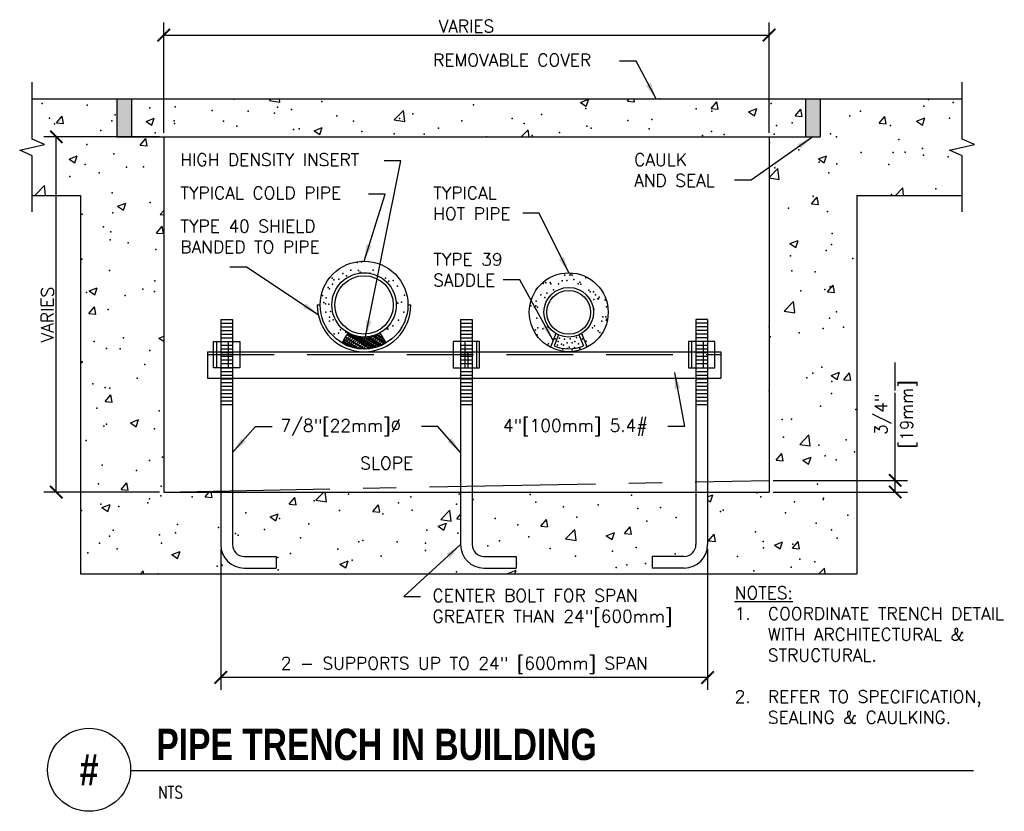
# Model space of a CAD drawing. Header units: inches. Extents: x 0.13 to 7.54, y 0.19 to 6.15.
import ezdxf
from ezdxf.enums import TextEntityAlignment as Align

# ---------------------------------------------------------------- set-up
doc = ezdxf.new("R2010")
doc.units = ezdxf.units.IN
doc.header["$MEASUREMENT"] = 0
doc.header["$PDSIZE"] = -1
doc.linetypes.add('CENTER', pattern=[2, 1.25, -0.25, 0.25, -0.25])
doc.linetypes.add('DASHED', pattern=[0.75, 0.5, -0.25])
for name, color, linetype in [('M-DETL-DIMS', 2, 'Continuous'), ('M-DETL-MEDM', 4, 'Continuous'), ('M-DETL-PATT', 8, 'Continuous'), ('M-DETL-TEXT', 2, 'Continuous'), ('M-DETL-THIN', 4, 'Continuous')]:
    doc.layers.add(name, color=color, linetype=linetype)
doc.styles.add('BOLD', font='bold.shx', dxfattribs={"width": 0.9})
doc.styles.add('romans', font='romans.shx')
doc.dimstyles.new('VA-Lead', dxfattribs={"dimtxt": 0.09375, "dimasz": 0.125, "dimexe": 0.125, "dimexo": 0.03125, "dimgap": 0.02, "dimtad": 1, "dimdec": 5, "dimzin": 0, "dimdsep": 46, "dimlunit": 4, "dimtxsty": 'romans', "dimcen": 0.125, "dimclrd": 256, "dimclre": 256, "dimclrt": 256, "dimadec": 0, "dimazin": 0, "dimtfac": 1, "dimtdec": 5, "dimtofl": 0, "dimtmove": 0, "dimatfit": 3, "dimfxl": 1, "dimfrac": 2, "dimtolj": 1, "dimtzin": 0, "dimlwd": -1, "dimlwe": -1, "dimarcsym": 0})

# ---------------------------------------------------------------- blocks, each defined once
blk = doc.blocks.new('_ArchTick')
at = {"color": 0, "linetype": 'ByBlock', "const_width": 0.15}
blk.add_lwpolyline([(-0.5, -0.5), (0.5, 0.5)], dxfattribs=at)

msp = doc.modelspace()

# ---------------------------------------------------------------- hatches: boundary and pattern name
at = {"layer": 'M-DETL-PATT'}
h = msp.add_hatch(dxfattribs=at)
h.set_pattern_fill('ANSI31', color=256, scale=0.125, style=0)
h.set_pattern_definition([(45, (-0.736267, -3.580322), (-0.011048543, 0.011048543), [])])
edge = h.paths.add_edge_path()
edge.add_line((2.5531, 3.7127), (2.5908, 3.6941))
edge.add_line((2.5908, 3.6941), (2.5551, 3.7162))
edge.add_line((2.5551, 3.7162), (2.5531, 3.7127))
edge.add_line((2.5551, 3.7162), (2.5908, 3.6941))
edge.add_line((2.5908, 3.6941), (2.6317, 3.68))
edge.add_line((2.6317, 3.68), (2.5599, 3.7245))
edge.add_line((2.5599, 3.7245), (2.5551, 3.7162))
edge.add_line((2.5599, 3.7245), (2.6317, 3.68))
edge.add_line((2.6317, 3.68), (2.6747, 3.6713))
edge.add_line((2.6747, 3.6713), (2.5675, 3.7377))
edge.add_line((2.5675, 3.7377), (2.5599, 3.7245))
edge.add_line((2.5675, 3.7377), (2.6747, 3.6713))
edge.add_line((2.6747, 3.6713), (2.719, 3.6683))
edge.add_line((2.719, 3.6683), (2.5779, 3.7557))
edge.add_line((2.5779, 3.7557), (2.5675, 3.7377))
edge.add_line((2.5779, 3.7557), (2.719, 3.6683))
edge.add_line((2.719, 3.6683), (2.7632, 3.6713))
edge.add_line((2.7632, 3.6713), (2.5909, 3.7781))
edge.add_line((2.5909, 3.7781), (2.5779, 3.7557))
edge.add_line((2.5909, 3.7781), (2.7632, 3.6713))
edge.add_line((2.7632, 3.6713), (2.7817, 3.675))
edge.add_line((2.7817, 3.675), (2.5973, 3.7893))
edge.add_line((2.5973, 3.7893), (2.5909, 3.7781))
edge.add_line((2.5973, 3.7893), (2.7817, 3.675))
edge.add_line((2.7817, 3.675), (2.7859, 3.6759))
edge.add_line((2.7859, 3.6759), (2.625, 3.7756))
edge.add_line((2.625, 3.7756), (2.5973, 3.7893))
edge.add_line((2.625, 3.7756), (2.7859, 3.6759))
edge.add_line((2.7859, 3.6759), (2.7959, 3.6779))
edge.add_line((2.7959, 3.6779), (2.6549, 3.7653))
edge.add_line((2.6549, 3.7653), (2.625, 3.7756))
edge.add_line((2.6549, 3.7653), (2.7959, 3.6779))
edge.add_line((2.7959, 3.6779), (2.8063, 3.68))
edge.add_line((2.8063, 3.68), (2.6753, 3.7612))
edge.add_line((2.6753, 3.7612), (2.6549, 3.7653))
edge.add_line((2.6753, 3.7612), (2.8063, 3.68))
edge.add_line((2.8063, 3.68), (2.8111, 3.6817))
edge.add_line((2.8111, 3.6817), (2.6865, 3.7589))
edge.add_line((2.6865, 3.7589), (2.6753, 3.7612))
edge.add_line((2.6865, 3.7589), (2.8111, 3.6817))
edge.add_line((2.8111, 3.6817), (2.8297, 3.6881))
edge.add_line((2.8297, 3.6881), (2.719, 3.7568))
edge.add_line((2.719, 3.7568), (2.6865, 3.7589))
edge.add_line((2.719, 3.7568), (2.8297, 3.6881))
edge.add_line((2.8297, 3.6881), (2.8471, 3.6941))
edge.add_line((2.8471, 3.6941), (2.7433, 3.7584))
edge.add_line((2.7433, 3.7584), (2.719, 3.7568))
edge.add_line((2.7433, 3.7584), (2.8471, 3.6941))
edge.add_line((2.8471, 3.6941), (2.8521, 3.6965))
edge.add_line((2.8521, 3.6965), (2.7514, 3.7589))
edge.add_line((2.7514, 3.7589), (2.7433, 3.7584))
edge.add_line((2.7514, 3.7589), (2.8521, 3.6965))
edge.add_line((2.8521, 3.6965), (2.8754, 3.7081))
edge.add_line((2.8754, 3.7081), (2.783, 3.7653))
edge.add_line((2.783, 3.7653), (2.7514, 3.7589))
edge.add_line((2.783, 3.7653), (2.8754, 3.7081))
edge.add_line((2.8754, 3.7081), (2.8848, 3.7127))
edge.add_line((2.8848, 3.7127), (2.7939, 3.7691))
edge.add_line((2.7939, 3.7691), (2.783, 3.7653))
edge.add_line((2.7939, 3.7691), (2.8848, 3.7127))
edge.add_line((2.8848, 3.7127), (2.8683, 3.7413))
edge.add_line((2.8683, 3.7413), (2.8129, 3.7756))
edge.add_line((2.8129, 3.7756), (2.7939, 3.7691))
edge.add_line((2.8129, 3.7756), (2.8683, 3.7413))
edge.add_line((2.8683, 3.7413), (2.8406, 3.7893))
edge.add_line((2.8406, 3.7893), (2.8129, 3.7756))

# ---------------------------------------------------------------- linework, layer by layer
at = {"layer": 'M-DETL-DIMS'}
for p, q in [((1.212, 5.2948), (1.212, 6.1239)), ((5.766, 5.2948), (5.766, 6.1239)), ((1.212, 6.0302), (5.766, 6.0302)), ((1.1807, 5.2635), (0.3097, 5.2635)), ((0.4035, 2.5905), (0.4035, 5.2635)), ((6.7151, 3.3546), (6.7151, 3.5657)), ((6.7151, 2.6785), (6.7151, 3.3367)), ((5.7972, 2.6785), (6.8088, 2.6785)), ((6.7151, 2.5905), (6.7151, 2.6785)), ((1.1807, 2.5905), (0.3097, 2.5905)), ((5.7972, 2.5905), (6.8088, 2.5905)), ((1.641, 2.1633), (1.641, 1.1008)), ((5.304, 2.1633), (5.304, 1.1008)), ((5.304, 1.1945), (1.641, 1.1945))]:
    msp.add_line(p, q, dxfattribs=at)
at = {"layer": 'M-DETL-MEDM', "linetype": 'Continuous'}
for p, q in [((0.222, 5.5495), (7.218, 5.5495)), ((0.86, 5.2635), (6.151, 5.2635)), ((1.212, 5.2635), (1.212, 2.5905)), ((5.766, 5.2635), (5.766, 2.5905)), ((0.222, 4.8235), (0.585, 4.8235)), ((0.585, 4.8235), (0.585, 1.9745)), ((6.426, 4.8235), (7.218, 4.8235)), ((6.426, 4.8235), (6.426, 1.9745)), ((1.641, 3.8885), (1.729, 3.8885)), ((1.641, 3.8885), (1.641, 3.6465)), ((1.641, 3.861), (1.729, 3.861)), ((1.729, 3.8885), (1.729, 3.6465)), ((3.445, 3.8885), (3.533, 3.8885)), ((3.445, 3.8885), (3.445, 3.6465)), ((3.445, 3.861), (3.533, 3.861)), ((3.533, 3.8885), (3.533, 3.6465)), ((5.216, 3.8885), (5.216, 3.6465)), ((5.304, 3.8885), (5.216, 3.8885)), ((5.304, 3.861), (5.216, 3.861)), ((5.304, 3.8885), (5.304, 3.6465)), ((1.641, 3.8335), (1.729, 3.8335)), ((1.641, 3.806), (1.729, 3.806)), ((1.641, 3.7785), (1.729, 3.7785)), ((3.445, 3.8335), (3.533, 3.8335)), ((3.445, 3.806), (3.533, 3.806)), ((3.445, 3.7785), (3.533, 3.7785)), ((5.304, 3.8335), (5.216, 3.8335)), ((5.304, 3.806), (5.216, 3.806)), ((5.304, 3.7785), (5.216, 3.7785)), ((1.586, 3.7235), (1.784, 3.7235)), ((1.586, 3.6465), (1.586, 3.7235)), ((1.608, 3.7235), (1.608, 3.6465)), ((1.641, 3.751), (1.729, 3.751)), ((1.696, 3.7235), (1.696, 3.6465)), ((1.784, 3.7235), (1.784, 3.6465)), ((3.39, 3.7235), (3.39, 3.6465)), ((3.588, 3.7235), (3.39, 3.7235)), ((3.445, 3.751), (3.533, 3.751)), ((3.478, 3.7235), (3.478, 3.6465)), ((3.566, 3.7235), (3.566, 3.6465)), ((3.588, 3.6465), (3.588, 3.7235)), ((5.359, 3.7235), (5.161, 3.7235)), ((5.161, 3.7235), (5.161, 3.6465)), ((5.183, 3.7235), (5.183, 3.6465)), ((5.304, 3.751), (5.216, 3.751)), ((5.271, 3.7235), (5.271, 3.6465)), ((5.359, 3.6465), (5.359, 3.7235)), ((1.542, 3.6465), (5.403, 3.6465)), ((1.542, 3.6465), (1.542, 3.4485)), ((1.586, 3.5255), (1.586, 3.6465)), ((1.608, 3.6465), (1.608, 3.5255)), ((1.641, 3.696), (1.729, 3.696)), ((1.641, 3.6685), (1.729, 3.6685)), ((1.641, 3.6465), (1.641, 3.4485)), ((1.641, 3.641), (1.729, 3.641)), ((1.696, 3.6465), (1.696, 3.5255)), ((1.729, 3.6465), (1.729, 3.4485)), ((1.784, 3.6465), (1.784, 3.5255)), ((3.39, 3.6465), (3.39, 3.5255)), ((3.445, 3.696), (3.533, 3.696)), ((3.445, 3.6685), (3.533, 3.6685)), ((3.445, 3.6465), (3.445, 3.4485)), ((3.445, 3.6465), (3.445, 3.4485)), ((3.445, 3.641), (3.533, 3.641)), ((3.478, 3.6465), (3.478, 3.5255)), ((3.5, 3.6465), (3.5, 3.5255)), ((3.533, 3.6465), (3.533, 3.4485)), ((3.533, 3.6465), (3.533, 3.4485)), ((3.566, 3.6465), (3.566, 3.5255)), ((3.588, 3.5255), (3.588, 3.6465)), ((5.161, 3.6465), (5.161, 3.5255)), ((5.183, 3.6465), (5.183, 3.5255)), ((5.216, 3.696), (5.304, 3.696)), ((5.216, 3.6685), (5.304, 3.6685)), ((5.216, 3.6465), (5.216, 3.4485)), ((5.216, 3.6465), (5.216, 3.4485)), ((5.216, 3.641), (5.304, 3.641)), ((5.271, 3.6465), (5.271, 3.5255)), ((5.271, 3.6465), (5.271, 3.5255)), ((5.304, 3.6465), (5.304, 3.4485)), ((5.304, 3.6465), (5.304, 3.4485)), ((5.359, 3.5255), (5.359, 3.6465)), ((5.403, 3.6465), (5.403, 3.4485)), ((1.641, 3.6135), (1.729, 3.6135)), ((1.641, 3.586), (1.729, 3.586)), ((1.641, 3.5585), (1.729, 3.5585)), ((3.445, 3.6135), (3.533, 3.6135)), ((3.445, 3.586), (3.533, 3.586)), ((3.445, 3.5585), (3.533, 3.5585)), ((5.216, 3.6135), (5.304, 3.6135)), ((5.216, 3.586), (5.304, 3.586)), ((5.216, 3.5585), (5.304, 3.5585)), ((1.784, 3.5255), (1.586, 3.5255)), ((1.641, 3.5255), (1.729, 3.5255)), ((1.641, 3.498), (1.729, 3.498)), ((3.39, 3.5255), (3.588, 3.5255)), ((3.445, 3.5255), (3.533, 3.5255)), ((3.445, 3.498), (3.533, 3.498)), ((5.161, 3.5255), (5.359, 3.5255)), ((5.216, 3.5255), (5.304, 3.5255)), ((5.216, 3.498), (5.304, 3.498)), ((1.542, 3.4485), (5.403, 3.4485)), ((1.641, 3.4705), (1.729, 3.4705)), ((1.641, 3.4485), (1.641, 2.5905)), ((1.641, 3.443), (1.729, 3.443)), ((1.641, 3.4155), (1.729, 3.4155)), ((1.729, 3.4485), (1.729, 2.5905)), ((3.445, 3.4705), (3.533, 3.4705)), ((3.445, 3.4485), (3.445, 2.5905)), ((3.445, 3.443), (3.533, 3.443)), ((3.445, 3.4155), (3.533, 3.4155)), ((3.533, 3.4485), (3.533, 2.5905)), ((5.216, 3.4705), (5.304, 3.4705)), ((5.216, 3.4485), (5.216, 2.5905)), ((5.216, 3.443), (5.304, 3.443)), ((5.216, 3.4155), (5.304, 3.4155)), ((5.304, 3.4485), (5.304, 2.5905)), ((1.641, 3.388), (1.729, 3.388)), ((1.641, 3.3605), (1.729, 3.3605)), ((3.445, 3.388), (3.533, 3.388)), ((3.445, 3.3605), (3.533, 3.3605)), ((5.216, 3.388), (5.304, 3.388)), ((5.216, 3.3605), (5.304, 3.3605)), ((1.641, 3.333), (1.729, 3.333)), ((1.641, 3.3055), (1.729, 3.3055)), ((1.641, 3.278), (1.729, 3.278)), ((3.445, 3.333), (3.533, 3.333)), ((3.445, 3.3055), (3.533, 3.3055)), ((3.445, 3.278), (3.533, 3.278)), ((5.216, 3.333), (5.304, 3.333)), ((5.216, 3.3055), (5.304, 3.3055)), ((5.216, 3.278), (5.304, 3.278)), ((1.641, 3.2505), (1.729, 3.2505)), ((3.445, 3.2505), (3.533, 3.2505)), ((5.216, 3.2505), (5.304, 3.2505)), ((1.212, 2.5905), (5.766, 2.5905)), ((1.641, 2.5905), (1.641, 2.1945)), ((1.729, 2.5905), (1.729, 2.1945)), ((3.445, 2.5905), (3.445, 2.1945)), ((3.533, 2.5905), (3.533, 2.1945)), ((5.216, 2.5905), (5.216, 2.1945)), ((5.304, 2.5905), (5.304, 2.1945)), ((1.817, 2.1065), (2.059, 2.1065)), ((2.059, 2.1065), (2.059, 2.0185)), ((3.621, 2.1065), (3.863, 2.1065)), ((3.863, 2.1065), (3.863, 2.0185)), ((4.886, 2.1065), (4.886, 2.0185)), ((5.128, 2.1065), (4.886, 2.1065)), ((1.817, 2.0185), (2.059, 2.0185)), ((3.621, 2.0185), (3.863, 2.0185)), ((5.128, 2.0185), (4.886, 2.0185)), ((0.585, 1.9745), (6.426, 1.9745))]:
    msp.add_line(p, q, dxfattribs=at)
at = {"layer": 'M-DETL-MEDM'}
for p, q in [((2.367, 3.9985), (2.389, 3.9985)), ((3.049, 3.9985), (3.071, 3.9985)), ((4.1624, 3.7834), (4.1208, 3.6806)), ((4.3555, 3.7834), (4.3971, 3.6806)), ((4.182, 3.7731), (4.149, 3.6915)), ((4.336, 3.7731), (4.369, 3.6915))]:
    msp.add_line(p, q, dxfattribs=at)
at = {"layer": 'M-DETL-MEDM', "linetype": 'DASHED'}
msp.add_line((1.542, 3.6245), (5.403, 3.6245), dxfattribs=at)
at = {"layer": 'M-DETL-MEDM', "linetype": 'CENTER'}
msp.add_line((1.212, 2.5905), (5.766, 2.6785), dxfattribs=at)
at = {"layer": 'M-DETL-MEDM'}
for centre, radius, start, end in [((2.719, 3.9985), 0.352, 180, 0), ((4.259, 3.9435), 0.275, 246.42182, 293.57818)]:
    msp.add_arc(centre, radius, start, end, dxfattribs=at)
at = {"layer": 'M-DETL-MEDM', "linetype": 'Continuous'}
for centre, radius, start, end in [((1.817, 2.1945), 0.176, 180, 270), ((1.817, 2.1945), 0.088, 180, 270), ((3.621, 2.1945), 0.176, 180, 270), ((3.621, 2.1945), 0.088, 180, 270), ((5.128, 2.1945), 0.176, 270, 0), ((5.128, 2.1945), 0.088, 270, 0)]:
    msp.add_arc(centre, radius, start, end, dxfattribs=at)
at = {"layer": 'M-DETL-PATT'}
for p, q in [((0.86, 5.5495), (0.86, 5.2635)), ((0.97, 5.5495), (0.97, 5.2635)), ((2.0074, 5.5375), (2.0189, 5.5495)), ((2.0074, 5.5375), (2.0857, 5.5254)), ((2.0857, 5.5253), (2.0829, 5.5495)), ((4.3474, 5.5232), (4.409, 5.5469)), ((4.3474, 5.5232), (4.3912, 5.4937)), ((4.3912, 5.4937), (4.4091, 5.5469)), ((4.7006, 5.5324), (4.7149, 5.5495)), ((4.7006, 5.5324), (4.7532, 5.5278)), ((4.7532, 5.5278), (4.7492, 5.5495)), ((5.3318, 5.4772), (5.3742, 5.5278)), ((5.3844, 5.4726), (5.3742, 5.5278)), ((6.041, 5.5495), (6.041, 5.2635)), ((6.151, 5.5495), (6.151, 5.2635)), ((0.4043, 5.3685), (0.4468, 5.4191)), ((0.457, 5.3639), (0.4468, 5.419)), ((2.9466, 5.3918), (3.0151, 5.4633)), ((3.0248, 5.3797), (3.0151, 5.4633)), ((5.3318, 5.4772), (5.3844, 5.4726)), ((5.6121, 5.4527), (5.6737, 5.4764)), ((5.6121, 5.4527), (5.6559, 5.4232)), ((5.6559, 5.4232), (5.6737, 5.4764)), ((5.9629, 5.422), (6.0054, 5.4726)), ((5.9629, 5.422), (6.0155, 5.4174)), ((6.0156, 5.4174), (6.0054, 5.4725)), ((6.5941, 5.3668), (6.6366, 5.4173)), ((6.6468, 5.3622), (6.6366, 5.4173)), ((0.4043, 5.3685), (0.4569, 5.3639)), ((1.0787, 5.3804), (1.1403, 5.404)), ((1.0787, 5.3804), (1.1224, 5.3508)), ((1.1225, 5.3508), (1.1403, 5.404)), ((2.9466, 5.3918), (3.0248, 5.3797)), ((6.5941, 5.3668), (6.6467, 5.3622)), ((6.8768, 5.3823), (6.9384, 5.4059)), ((6.8768, 5.3823), (6.9205, 5.3527)), ((6.9206, 5.3527), (6.9384, 5.4059)), ((2.3433, 5.3099), (2.405, 5.3335)), ((2.3433, 5.3099), (2.3871, 5.2803)), ((2.3871, 5.2803), (2.405, 5.3335)), ((3.9024, 5.2635), (3.9543, 5.3176)), ((3.9606, 5.2635), (3.9543, 5.3176)), ((1.0355, 5.2018), (1.078, 5.2524)), ((1.0355, 5.2018), (1.0881, 5.1972)), ((1.0882, 5.1972), (1.078, 5.2524)), ((0.4999, 5.0965), (0.5615, 5.1202)), ((0.5437, 5.067), (0.5615, 5.1202)), ((6.1374, 5.0984), (6.199, 5.1221)), ((6.1812, 5.0689), (6.199, 5.1221)), ((0.4999, 5.0965), (0.5436, 5.067)), ((6.1374, 5.0984), (6.1811, 5.0689)), ((5.766, 4.9568), (5.8326, 5.0263)), ((5.8424, 4.9427), (5.8326, 5.0263)), ((0.2457, 4.8259), (0.3143, 4.8974)), ((0.3229, 4.8235), (0.3143, 4.8973)), ((5.766, 4.9546), (5.8423, 4.9427)), ((0.2457, 4.8259), (0.2612, 4.8235)), ((6.717, 4.8235), (6.7718, 4.8807)), ((6.7785, 4.8235), (6.7718, 4.8806)), ((0.8646, 4.7422), (0.9262, 4.7659)), ((0.8646, 4.7422), (0.9083, 4.7127)), ((0.9084, 4.7127), (0.9262, 4.7659)), ((6.085, 4.7601), (6.1275, 4.8106)), ((6.085, 4.7601), (6.1376, 4.7555)), ((6.1377, 4.7554), (6.1275, 4.8106)), ((1.1849, 4.6803), (1.212, 4.7085)), ((1.1849, 4.6803), (1.212, 4.6761)), ((1.1576, 4.5399), (1.2001, 4.5905)), ((1.1576, 4.5399), (1.2102, 4.5353)), ((1.2103, 4.5353), (1.2001, 4.5905)), ((5.9233, 4.4603), (5.9849, 4.484)), ((5.9233, 4.4603), (5.967, 4.4308)), ((5.967, 4.4308), (5.9849, 4.4839)), ((6.2071, 4.0981), (6.2496, 4.1487)), ((6.2598, 4.0935), (6.2496, 4.1487)), ((0.6504, 4.1041), (0.7121, 4.1277)), ((0.6504, 4.1041), (0.6942, 4.0746)), ((0.6942, 4.0745), (0.7121, 4.1277)), ((6.2071, 4.0981), (6.2597, 4.0935)), ((5.8807, 3.952), (5.9493, 4.0234)), ((5.959, 3.9398), (5.9493, 4.0234)), ((0.6485, 3.9332), (0.691, 3.9838)), ((0.6485, 3.9332), (0.7011, 3.9286)), ((0.7012, 3.9286), (0.691, 3.9838)), ((5.8807, 3.952), (5.959, 3.9399)), ((5.766, 3.8315), (5.7708, 3.8458)), ((5.766, 3.844), (5.7708, 3.8458)), ((1.1757, 3.7498), (1.212, 3.7637)), ((1.1757, 3.7498), (1.212, 3.7253)), ((6.2344, 3.4679), (6.296, 3.4915)), ((6.2782, 3.4383), (6.2961, 3.4915)), ((6.3292, 3.4362), (6.3717, 3.4868)), ((6.3819, 3.4316), (6.3717, 3.4868)), ((6.2344, 3.4679), (6.2782, 3.4383)), ((6.3292, 3.4362), (6.3818, 3.4316)), ((0.7706, 3.2713), (0.8131, 3.3218)), ((0.7706, 3.2713), (0.8232, 3.2667)), ((0.8233, 3.2667), (0.8131, 3.3218)), ((0.9616, 3.1116), (1.0232, 3.1353)), ((0.9616, 3.1116), (1.0054, 3.0821)), ((1.0054, 3.0821), (1.0232, 3.1353)), ((5.9974, 2.9491), (6.066, 3.0205)), ((6.0757, 2.9369), (6.066, 3.0205)), ((5.9974, 2.9491), (6.0757, 2.937)), ((5.8202, 2.8295), (5.8626, 2.8801)), ((5.8202, 2.8295), (5.8728, 2.8249)), ((5.8728, 2.8249), (5.8626, 2.88)), ((6.0203, 2.8297), (6.0819, 2.8534)), ((6.0203, 2.8297), (6.0641, 2.8002)), ((6.0641, 2.8002), (6.0819, 2.8534)), ((0.8927, 2.6094), (0.9352, 2.6599)), ((0.8927, 2.6094), (0.9453, 2.6048)), ((0.9454, 2.6047), (0.9352, 2.6599)), ((1.5239, 2.5541), (1.5545, 2.5905)), ((1.5239, 2.5541), (1.5765, 2.5495)), ((1.5766, 2.5495), (1.569, 2.5905)), ((2.1551, 2.4989), (2.1976, 2.5495)), ((2.2077, 2.4943), (2.1976, 2.5494)), ((2.3574, 2.5289), (2.4166, 2.5905)), ((2.3574, 2.5289), (2.4357, 2.5167)), ((2.4357, 2.5167), (2.4271, 2.5905)), ((4.0546, 2.5905), (4.06, 2.5869)), ((4.06, 2.5868), (4.0613, 2.5905)), ((5.304, 2.5548), (5.3425, 2.5696)), ((5.304, 2.5304), (5.3247, 2.5164)), ((5.3247, 2.5164), (5.3425, 2.5695)), ((0.7475, 2.4735), (0.8091, 2.4972)), ((0.7475, 2.4735), (0.7913, 2.444)), ((0.7913, 2.444), (0.8091, 2.4972)), ((2.1551, 2.4989), (2.2077, 2.4943)), ((2.7863, 2.4437), (2.8287, 2.4942)), ((2.8389, 2.4391), (2.8288, 2.4942)), ((3.2966, 2.3832), (3.3651, 2.4546)), ((3.3749, 2.371), (3.3651, 2.4546)), ((2.0122, 2.403), (2.0738, 2.4267)), ((2.0122, 2.403), (2.0559, 2.3735)), ((2.056, 2.3735), (2.0738, 2.4267)), ((2.7863, 2.4437), (2.8389, 2.4391)), ((3.2966, 2.3832), (3.3748, 2.3711)), ((3.4175, 2.3885), (3.445, 2.4212)), ((3.4175, 2.3885), (3.445, 2.3861)), ((4.0487, 2.3332), (4.0911, 2.3838)), ((4.1013, 2.3286), (4.0911, 2.3838)), ((3.2768, 2.3326), (3.3384, 2.3562)), ((3.2768, 2.3326), (3.3206, 2.303)), ((3.3206, 2.303), (3.3385, 2.3562)), ((4.0487, 2.3332), (4.1013, 2.3286)), ((4.2357, 2.2375), (4.3043, 2.309)), ((4.314, 2.2254), (4.3043, 2.309)), ((4.6799, 2.278), (4.7223, 2.3286)), ((4.7325, 2.2734), (4.7223, 2.3286)), ((4.2357, 2.2375), (4.314, 2.2254)), ((4.5415, 2.2621), (4.6031, 2.2857)), ((4.5415, 2.2621), (4.5853, 2.2326)), ((4.5853, 2.2325), (4.6031, 2.2857)), ((4.6799, 2.278), (4.7325, 2.2734)), ((5.3111, 2.2228), (5.3535, 2.2734)), ((5.3111, 2.2228), (5.3637, 2.2182)), ((5.3637, 2.2182), (5.3535, 2.2733)), ((5.8062, 2.1916), (5.8678, 2.2153)), ((5.8062, 2.1916), (5.85, 2.1621)), ((5.85, 2.1621), (5.8678, 2.2152)), ((5.9423, 2.1676), (5.9847, 2.2181)), ((5.9423, 2.1676), (5.9949, 2.163)), ((5.9949, 2.163), (5.9847, 2.2181)), ((1.2728, 2.1192), (1.3344, 2.1429)), ((1.2728, 2.1192), (1.3165, 2.0897)), ((1.3166, 2.0897), (1.3344, 2.1428)), ((2.5374, 2.0487), (2.5991, 2.0724)), ((2.5374, 2.0487), (2.5812, 2.0192)), ((2.5812, 2.0192), (2.5991, 2.0724)), ((3.8021, 1.9783), (3.8637, 2.0019)), ((3.8546, 1.9745), (3.8637, 2.0019)), ((6.1412, 1.9745), (6.1826, 2.0177)), ((6.1877, 1.9745), (6.1826, 2.0176)), ((1.0376, 1.9745), (1.0573, 1.998)), ((1.0616, 1.9745), (1.0573, 1.998)), ((3.8021, 1.9783), (3.8076, 1.9745))]:
    msp.add_line(p, q, dxfattribs=at)
for p in [(0.2981, 5.5139), (0.6366, 5.5023), (1.1063, 5.4824), (1.298, 5.4906), (1.7425, 5.5469), (2.0675, 5.4871), (2.4008, 5.5309), (3.5423, 5.5042), (4.9437, 5.5491), (5.7813, 5.5138), (6.9309, 5.4941), (6.9671, 5.5448), (7.1512, 5.5231), (0.8462, 5.4286), (1.5761, 5.4626), (1.8472, 5.4581), (2.0459, 5.4427), (2.1738, 5.4703), (2.5156, 5.4229), (3.0852, 5.4382), (4.0547, 5.4321), (4.388, 5.4759), (5.2167, 5.4737), (5.3368, 5.4575), (6.3752, 5.421), (6.4539, 5.4567), (0.3524, 5.4039), (0.3891, 5.3626), (0.8221, 5.3841), (1.2914, 5.3849), (1.2919, 5.3642), (1.6606, 5.3822), (1.7617, 5.3444), (2.6407, 5.3819), (2.9854, 5.403), (3.4552, 5.3832), (3.8344, 5.4031), (3.9249, 5.3634), (4.3947, 5.3435), (4.7035, 5.3857), (4.8849, 5.3955), (5.8216, 5.3481), (5.9407, 5.3686), (6.6794, 5.3488), (7.1239, 5.4052), (0.7378, 5.312), (1.1474, 5.2941), (2.1889, 5.3199), (2.2314, 5.3245), (2.7012, 5.3047), (2.9453, 5.286), (3.1709, 5.2848), (3.2786, 5.3299), (3.6407, 5.265), (3.9834, 5.2732), (4.1903, 5.2976), (4.4279, 5.3296), (4.8645, 5.3237), (5.2658, 5.2749), (5.3342, 5.3038), (5.4275, 5.2805), (5.804, 5.284), (6.2276, 5.2869), (6.2737, 5.2641), (0.6342, 5.206), (5.7706, 5.2209), (6.7435, 5.2443), (0.8355, 5.1357), (5.9895, 5.1658), (6.4593, 5.1459), (6.6994, 5.147), (6.79, 5.1488), (6.9197, 5.1761), (6.9291, 5.1261), (7.1132, 5.1122), (0.539, 5.0697), (0.6221, 5.055), (1.0599, 5.0378), (6.1436, 5.0739), (6.2768, 5.0607), (6.6687, 5.0559), (0.5063, 4.9649), (0.7266, 4.9939), (0.9313, 5.0351), (5.8104, 5.03), (6.2169, 4.9939), (0.8248, 4.8427), (6.0987, 4.8168), (6.6882, 4.829), (7.0215, 4.8728), (1.111, 4.769), (0.5978, 4.6809), (0.8284, 4.6907), (5.9121, 4.7268), (6.2062, 4.701), (0.7599, 4.5855), (0.8141, 4.5498), (6.2405, 4.5356), (0.8087, 4.4877), (0.9454, 4.4672), (6.2364, 4.4529), (1.1527, 4.4168), (6.1955, 4.408), (0.5969, 4.3436), (2.6663, 4.3175), (2.7007, 4.322), (2.7038, 4.3256), (5.9273, 4.3671), (6.3971, 4.3473), (0.8034, 4.2568), (2.5583, 4.2363), (2.6187, 4.2603), (2.6777, 4.2572), (2.6899, 4.246), (2.7638, 4.2367), (2.7875, 4.2595), (4.274, 4.2329), (5.9381, 4.2543), (6.1128, 4.2489), (1.1448, 4.1797), (2.4793, 4.1992), (2.4808, 4.1544), (2.4915, 4.1881), (2.5297, 4.192), (2.5861, 4.2186), (2.8807, 4.2007), (2.9048, 4.178), (2.9392, 4.1826), (4.066, 4.16), (4.0756, 4.1749), (4.0877, 4.1638), (4.1196, 4.1671), (4.125, 4.1574), (4.1824, 4.1566), (4.2093, 4.1789), (4.2304, 4.2216), (4.2436, 4.1834), (4.2675, 4.2219), (4.2861, 4.2217), (4.2973, 4.1905), (4.3306, 4.1577), (4.3436, 4.1691), (4.3512, 4.1558), (4.387, 4.2023), (0.6316, 4.0916), (1.0546, 4.1183), (1.1415, 4.0987), (2.4501, 4.131), (2.4599, 4.1195), (2.9699, 4.1388), (4.0934, 4.0883), (4.1452, 4.1112), (4.4093, 4.1089), (4.4214, 4.0977), (4.4444, 4.0969), (6.0049, 4.1058), (6.1848, 4.1151), (6.2252, 4.1348), (0.9212, 4.0697), (2.406, 4.0707), (2.4162, 4.0174), (2.4284, 4.0062), (2.4339, 4.0529), (2.4542, 4.0038), (2.9657, 4.0152), (2.9741, 4.0116), (3, 4.0197), (3.0226, 4.0718), (4.0138, 4.0272), (4.0503, 4.0737), (4.0781, 4.0559), (4.4478, 4.0394), (4.4614, 4.0744), (4.4788, 4.0451), (4.4822, 4.0439), (4.4892, 4.0567), (4.5337, 4.0351), (4.5358, 4.051), (0.7927, 3.9639), (2.4327, 3.945), (2.4671, 3.9495), (3.0179, 3.9455), (3.9728, 3.9917), (4.0028, 3.9808), (4.0124, 3.993), (4.0246, 3.9819), (4.4486, 3.9698), (4.5445, 3.9849), (6.2742, 3.9463), (2.4584, 3.8766), (2.4593, 3.9054), (2.4872, 3.8877), (2.9782, 3.8844), (4.018, 3.9001), (4.5087, 3.8765), (4.5147, 3.9091), (4.5378, 3.9079), (4.5425, 3.8914), (4.543, 3.8811), (6.222, 3.9), (2.4936, 3.7821), (2.5279, 3.7866), (2.5421, 3.8105), (2.5816, 3.7937), (2.8932, 3.8191), (2.8973, 3.8162), (2.9369, 3.8405), (2.9984, 3.8246), (4.01, 3.8109), (4.0261, 3.8265), (4.0637, 3.8179), (4.1017, 3.834), (4.4372, 3.8272), (4.4527, 3.8426), (4.4814, 3.8031), (4.4936, 3.7919), (5.9937, 3.7877), (6.1741, 3.8221), (6.327, 3.8316), (0.6897, 3.7226), (0.91, 3.7516), (2.5405, 3.7224), (2.6353, 3.7517), (2.7182, 3.7405), (2.746, 3.7228), (2.7563, 3.7057), (2.8041, 3.7508), (2.9237, 3.7409), (4.0221, 3.7729), (4.1059, 3.7068), (4.1569, 3.7431), (4.1799, 3.7246), (4.1902, 3.7495), (4.2054, 3.7046), (4.227, 3.7401), (4.2466, 3.7142), (4.2703, 3.7439), (4.2841, 3.7132), (4.3062, 3.7227), (4.3176, 3.7538), (4.3317, 3.7061), (4.3624, 3.7435), (4.3637, 3.7743), (4.3903, 3.7258), (5.7734, 3.7587), (0.782, 3.6709), (0.8832, 3.6686), (1.1084, 3.6547), (2.7246, 3.6898), (4.1758, 3.697), (4.2142, 3.6669), (4.2199, 3.6964), (4.2485, 3.6714), (4.2634, 3.6805), (4.2849, 3.6616), (4.3022, 3.6785), (4.3424, 3.6717), (4.3919, 3.6903), (0.5952, 3.5666), (0.599, 3.5703), (1.0688, 3.5504), (6.0955, 3.4845), (6.1634, 3.5292), (1.0118, 3.4484), (6.0506, 3.4503), (6.2379, 3.4213), (0.6785, 3.4046), (0.7713, 3.378), (0.8061, 3.3734), (5.7664, 3.3519), (6.2362, 3.3321), (0.7081, 3.2213), (1.1779, 3.2015), (6.1527, 3.2362), (6.4198, 3.2106), (5.864, 3.1374), (5.9355, 3.1399), (0.7606, 3.085), (0.7803, 3.1014), (1.1422, 3.0654), (0.629, 2.9773), (5.8755, 3.003), (6.3453, 2.9831), (6.142, 2.9433), (6.4086, 2.8925), (1.1045, 2.8274), (1.2017, 2.854), (6.1883, 2.8635), (6.2716, 2.832), (0.7499, 2.7921), (1.0065, 2.7518), (0.7223, 2.6534), (1.1921, 2.6336), (6.1313, 2.6504), (1.1058, 2.5403), (1.191, 2.5611), (1.4266, 2.5532), (2.3431, 2.5233), (2.6014, 2.574), (3.0711, 2.5542), (3.4353, 2.5747), (3.5409, 2.5343), (3.9696, 2.5714), (4.732, 2.5677), (5.6742, 2.5844), (5.7042, 2.5533), (6.1739, 2.5335), (6.1771, 2.5454), (0.5926, 2.4522), (0.7392, 2.4991), (0.873, 2.4804), (1.0933, 2.5094), (2.5337, 2.4524), (2.9782, 2.5088), (3.0805, 2.4544), (3.4138, 2.4983), (4.0107, 2.5145), (4.2188, 2.4796), (4.4804, 2.4946), (4.7779, 2.4661), (4.9502, 2.4748), (5.42, 2.4549), (5.9568, 2.5164), (1.8299, 2.4352), (2.0819, 2.3905), (2.8602, 2.4254), (3.7056, 2.3915), (4.3209, 2.4001), (5.0677, 2.3994), (5.401, 2.4433), (5.8897, 2.4351), (6.3595, 2.4152), (0.8315, 2.3045), (1.3167, 2.3471), (1.6248, 2.3245), (1.9712, 2.3083), (2.3044, 2.3522), (3.1924, 2.3034), (3.8764, 2.3438), (4.2916, 2.2972), (4.8474, 2.3704), (6.1206, 2.3574), (6.2353, 2.3069), (0.8035, 2.259), (1.1803, 2.2682), (1.3012, 2.2846), (1.7509, 2.2793), (1.771, 2.2648), (2.2408, 2.2449), (2.7105, 2.2251), (3.4246, 2.2818), (3.7381, 2.2243), (3.9584, 2.2533), (5.6635, 2.2914), (6.2788, 2.2422), (0.7285, 2.2062), (0.8618, 2.1623), (1.1951, 2.2062), (2.523, 2.1595), (2.6792, 2.2153), (2.9675, 2.2158), (3.1803, 2.2052), (3.1823, 2.1512), (3.65, 2.1854), (4.1198, 2.1655), (4.7672, 2.1731), (5.7221, 2.2188), (5.7253, 2.1694), (5.9455, 2.1984), (0.6415, 2.1333), (2.0712, 2.0975), (2.166, 2.1272), (2.6287, 2.0783), (2.849, 2.1073), (4.3102, 2.1072), (4.5896, 2.1457), (5.0593, 2.1258), (5.5291, 2.106), (5.9989, 2.0861), (1.6141, 2.0315), (1.6528, 2.0392), (2.0729, 2.0051), (3.8657, 2.0508), (4.6159, 2.0233), (4.6957, 2.0426), (4.8362, 2.0523), (5.9329, 2.0256), (6.1099, 2.0645), (1.1696, 1.9752), (3.4139, 1.9889), (5.6528, 1.9985)]:
    msp.add_point(p, dxfattribs=at)
for points in [[(0.86, 5.5495), (0.97, 5.5495), (0.86, 5.2635), (0.97, 5.2635)], [(6.151, 5.5495), (6.041, 5.5495), (6.151, 5.2635), (6.041, 5.2635)]]:
    msp.add_solid(points, dxfattribs=at)
at = {"layer": 'M-DETL-TEXT'}
msp.add_line((0.9625, 0.4951), (7.3044, 0.4951), dxfattribs=at)
for points in [[(0.222, 4.6985), (0.222, 5.1211), (0.1283, 5.1631), (0.3157, 5.2051), (0.222, 5.2471), (0.222, 5.6745)], [(7.218, 4.6985), (7.218, 5.1211), (7.1243, 5.1631), (7.3117, 5.2051), (7.218, 5.2471), (7.218, 5.6745)]]:
    msp.add_lwpolyline(points, dxfattribs=at)
msp.add_lwpolyline([(3.0475, 2.6918, 0, 0.0313, 0), (2.9538, 2.691, 0, 0, 0), (2.6837, 2.689, 0, 0, -0.027592)], format="xyseb", dxfattribs=at)
msp.add_circle((0.65, 0.5), 0.3125, dxfattribs=at)
at = {"layer": 'M-DETL-THIN', "linetype": 'Continuous'}
for centre, radius in [((2.719, 3.9985), 0.33), ((2.719, 3.9985), 0.242), ((4.259, 3.9435), 0.297), ((2.719, 3.9985), 0.22), ((4.259, 3.9435), 0.187), ((4.259, 3.9435), 0.165)]:
    msp.add_circle(centre, radius, dxfattribs=at)

# ---------------------------------------------------------------- block references
at = {"layer": 'M-DETL-DIMS', "xscale": 0.09375, "yscale": 0.09375, "zscale": 0.09375}
for p, rotation in [((1.212, 6.0302), 180), ((0.4035, 5.2635), 90), ((6.7151, 2.6785), 90), ((0.4035, 2.5905), 270), ((6.7151, 2.5905), 270), ((1.641, 1.1945), 180)]:
    msp.add_blockref('_ArchTick', p, dxfattribs=dict(at, rotation=rotation))
for p in [(5.766, 6.0302), (5.304, 1.1945)]:
    msp.add_blockref('_ArchTick', p, dxfattribs=at)

# ---------------------------------------------------------------- texts
at = {"layer": 'M-DETL-DIMS', "char_height": 0.09375, "attachment_point": 5, "style": 'romans'}
for s, insert in [('\\A1;VARIES', (3.489, 6.0971)), ('\\A1;2 - SUPPORTS UP TO 24" [600mm] SPAN', (3.4725, 1.286))]:
    msp.add_mtext(s, dxfattribs=dict(at, insert=insert))
at = {"layer": 'M-DETL-DIMS', "char_height": 0.09375, "attachment_point": 5, "rotation": 90, "style": 'romans'}
for s, insert in [('\\A1;VARIES', (0.3366, 3.927)), ('\\A1;3/4"', (6.6236, 3.1761))]:
    msp.add_mtext(s, dxfattribs=dict(at, insert=insert))
at = {"layer": 'M-DETL-TEXT', "width": 0.8}
for s, height, style, p in [('PIPE TRENCH IN BUILDING', 0.23622, 'BOLD', (1.1562, 0.5732)), ('NTS', 0.09375, 'romans', (1.1701, 0.2834))]:
    msp.add_text(s, height=height, dxfattribs=dict(at, style=style)).set_placement(p)
at = {"layer": 'M-DETL-TEXT', "style": 'BOLD', "width": 0.8}
msp.add_text('#', height=0.2362, dxfattribs=at).set_placement((0.65, 0.5), align=Align.MIDDLE)
at = {"layer": 'M-DETL-TEXT', "char_height": 0.09375, "attachment_point": 1, "style": 'romans'}
for s, insert, width in [('REMOVABLE COVER', (3.239, 5.8885), 1.35982), ('HIGH DENSITY INSERT', (1.337, 5.1385), 1.646649), ('CAULK AND SEAL', (4.7513, 5.1385), 0.690227), ('TYPICAL COLD PIPE', (1.337, 4.8885), 1.507043), ('TYPICAL HOT PIPE', (3.239, 4.8885), 0.768425), ('TYPE 40 SHIELD BANDED TO PIPE', (1.337, 4.6385), 1.171989), ('TYPE 39 SADDLE', (3.239, 4.3885), 0.677227), ('7/8"[22mm]%%C', (2.0907, 3.1385), 1.056696), ('4"[100mm] 5.4#', (3.7637, 3.1385), 1.192456), ('SLOPE', (2.6905, 2.8549), 0.373661), ('CENTER BOLT FOR SPAN GREATER THAN 24"[600mm]', (3.2342, 1.8588), 2.130432), ('{\\LNOTES:\\P}1.\\P\\P\\P\\P2.', (5.5075, 1.8787), 0.437946), ('\\PCOORDINATE TRENCH DETAIL WITH ARCHITECTURAL & STRUCTURAL.\\P\\PREFER TO SPECIFICATION, SEALING & CAULKING.', (5.7575, 1.8787), 2.123226)]:
    msp.add_mtext(s, dxfattribs=dict(at, insert=insert, width=width))
at = {"layer": 'M-DETL-TEXT', "insert": (6.7548, 3.1761), "char_height": 0.09375, "width": 0.648108, "attachment_point": 2, "rotation": 90, "style": 'romans'}
msp.add_mtext('[19mm]', dxfattribs=at)

# ---------------------------------------------------------------- meshes
at = {"layer": 'M-DETL-MEDM'}
mesh = msp.add_polyface(dxfattribs=at)
corners = [(2.5531, 3.7127), (2.5551, 3.7162), (2.5908, 3.6941), (2.5599, 3.7245), (2.6317, 3.68), (2.5675, 3.7377), (2.6747, 3.6713), (2.5779, 3.7557), (2.719, 3.6683), (2.5909, 3.7781), (2.7632, 3.6713), (2.5973, 3.7893), (2.7817, 3.675), (2.5973, 3.7893), (2.7859, 3.6759), (2.625, 3.7756), (2.7959, 3.6779), (2.6549, 3.7653), (2.8063, 3.68), (2.6753, 3.7612), (2.8111, 3.6817), (2.6865, 3.7589), (2.8297, 3.6881), (2.719, 3.7568), (2.8471, 3.6941), (2.7433, 3.7584), (2.8521, 3.6965), (2.7514, 3.7589), (2.8754, 3.7081), (2.783, 3.7653), (2.8848, 3.7127), (2.7939, 3.7691), (2.8683, 3.7413), (2.8129, 3.7756), (2.8406, 3.7893)]
mesh.append_faces([[corners[k] for k in face] for face in [(0, 0, 2, 1), (1, 2, 4, 3), (3, 4, 6, 5), (5, 6, 8, 7), (7, 8, 10, 9), (9, 10, 12, 11), (13, 12, 14, 15), (15, 14, 16, 17), (17, 16, 18, 19), (19, 18, 20, 21), (21, 20, 22, 23), (23, 22, 24, 25), (25, 24, 26, 27), (27, 26, 28, 29), (29, 28, 30, 31), (31, 30, 32, 33), (33, 32, 34, 34)]], dxfattribs={"vtx0": -1, "vtx2": -1})

# ---------------------------------------------------------------- leaders
at = {"layer": 'M-DETL-TEXT'}
for points, override in [([(4.9167, 5.5495), (4.7663, 5.8335), (4.6413, 5.8335)], {"dimtad": 0}), ([(6.096, 5.2635), (5.6308, 4.9382), (5.5058, 4.9382)], {"dimtad": 0}), ([(2.7312, 3.7576), (2.9964, 5.0835), (2.8714, 5.0835)], {"dimtad": 0}), ([(2.719, 4.3285), (2.8773, 4.8335), (2.7523, 4.8335)], {"dimtad": 0}), ([(4.259, 4.2405), (4.0377, 4.6882), (3.9127, 4.6882)], {"dimtad": 0}), ([(2.3747, 3.9253), (1.8342, 4.2826), (1.7092, 4.2826)], {"dimtad": 0}), ([(4.1416, 3.732), (3.8909, 4.1882), (3.7659, 4.1882)], {"dimtad": 0}), ([(5.0547, 3.4913), (5.1303, 3.0835), (5.0053, 3.0835)], {"dimtad": 0}), ([(1.729, 2.8885), (1.9035, 3.083), (2.0285, 3.083)], {"dimgap": 0.02, "dimtad": 0}), ([(3.445, 2.8885), (3.2753, 3.0835), (3.1503, 3.0835)], {"dimtad": 0}), ([(3.445, 2.1945), (3.019, 1.8033), (3.144, 1.8033)], {"dimgap": 0.02, "dimtad": 0})]:
    msp.add_leader(points, dimstyle='VA-Lead', override=override, dxfattribs=at)

doc.saveas('drawing.dxf')
